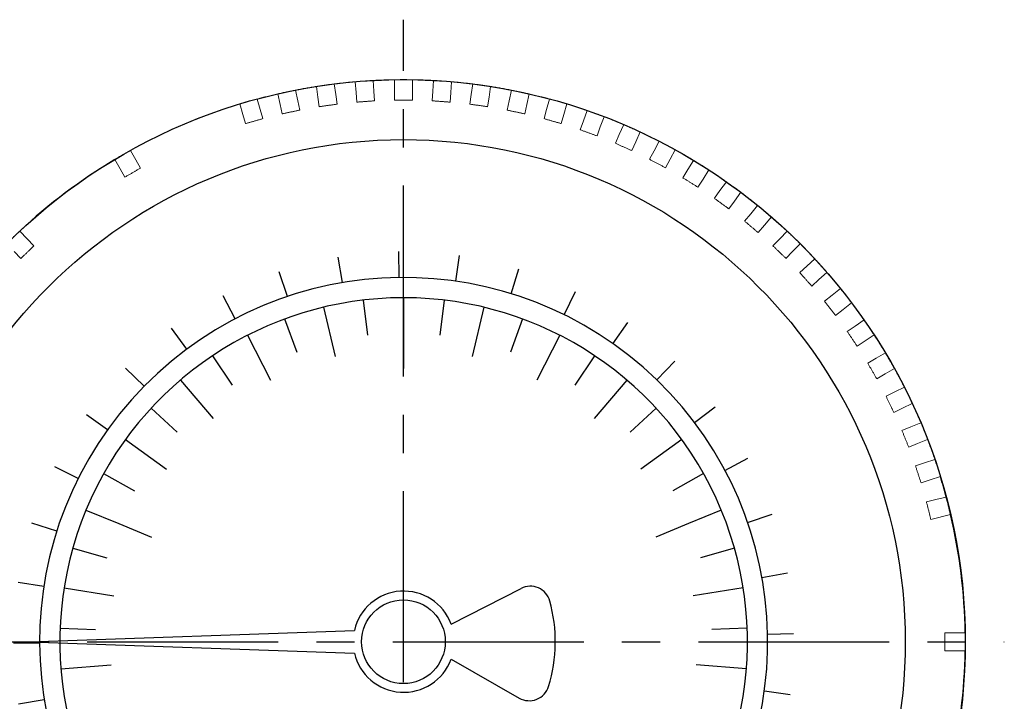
# Model space of a CAD drawing. Extents: x -342 to -45, y -4 to 206.
# Tile 4 of 11: x -319 to -286, y 122 to 145. Entities that reach past the tile are written whole.
import ezdxf

# ---------------------------------------------------------------- set-up
doc = ezdxf.new("R2010")
doc.units = 0
doc.header["$LTSCALE"] = 17
doc.header["$MEASUREMENT"] = 0
doc.linetypes.add('CENTER', pattern=[2, 1.25, -0.25, 0.25, -0.25])
doc.linetypes.add('DASHEDX2', pattern=[1.5, 1, -0.5])
doc.layers.get('0').update_dxf_attribs({"linetype": 'DASHEDX2', "lineweight": 18})
doc.layers.add('4', color=4, linetype='CONTINUOUS', lineweight=30)
doc.layers.add('SS100', color=7, linetype='CONTINUOUS', lineweight=18)

# ---------------------------------------------------------------- blocks, each defined once
blk = doc.blocks.new('11')
at = {"color": 0}
for p, q in [((100.953, 253.034), (100.737, 254.301)), ((103.751, 253.288), (103.735, 254.574)), ((106.555, 253.104), (106.739, 254.376)), ((109.295, 252.486), (109.675, 253.714)), ((98.229, 252.347), (97.818, 253.566)), ((95.644, 251.245), (95.049, 252.385)), ((111.906, 251.448), (112.473, 252.602)), ((93.263, 249.754), (92.498, 250.788)), ((114.324, 250.017), (115.064, 251.069)), ((91.142, 247.911), (90.226, 248.813)), ((116.49, 248.228), (117.384, 249.152)), ((118.351, 246.123), (119.378, 246.896)), ((89.335, 245.76), (88.289, 246.508)), ((87.884, 243.355), (86.734, 243.931)), ((119.862, 243.754), (120.996, 244.358)), ((120.985, 241.178), (122.2, 241.599)), ((86.825, 240.752), (85.6, 241.142)), ((121.694, 238.46), (122.96, 238.686)), ((86.183, 238.017), (84.913, 238.211)), ((121.972, 235.664), (123.257, 235.691)), ((85.976, 235.215), (84.69, 235.209)), ((121.811, 232.859), (123.085, 232.685)), ((86.207, 232.415), (84.938, 232.209)), ((121.215, 230.113), (122.447, 229.743)), ((86.871, 229.685), (85.649, 229.284)), ((120.2, 227.494), (121.359, 226.937)), ((87.951, 227.091), (86.807, 226.506)), ((118.789, 225.064), (119.847, 224.333)), ((89.422, 224.697), (88.383, 223.941)), ((91.248, 222.562), (90.339, 221.653)), ((117.017, 222.883), (117.949, 221.997))]:
    blk.add_line(p, q, dxfattribs=at)
blk.add_arc((103.976, 235.29), 18, 316.4299, 225, dxfattribs=at)

msp = doc.modelspace()

# ---------------------------------------------------------------- linework, layer by layer
for p, q in [((-309.263, 142.002), (-309.314, 142.359)), ((-308.719, 142.443), (-308.669, 142.086)), ((-307.989, 142.157), (-308.014, 142.517)), ((-307.415, 142.559), (-307.39, 142.199)), ((-306.707, 142.223), (-306.707, 142.584)), ((-306.107, 142.584), (-306.107, 142.223)), ((-305.423, 142.199), (-305.398, 142.559)), ((-304.799, 142.517), (-304.824, 142.157)), ((-304.144, 142.086), (-304.094, 142.443)), ((-303.5, 142.359), (-303.55, 142.002)), ((-310.524, 141.759), (-310.599, 142.112)), ((-310.012, 142.236), (-309.937, 141.884)), ((-309.219, 141.684), (-309.263, 142.002)), ((-308.669, 142.086), (-308.624, 141.768)), ((-307.967, 141.837), (-307.989, 142.157)), ((-307.39, 142.199), (-307.368, 141.879)), ((-306.707, 141.902), (-306.707, 142.223)), ((-306.107, 142.223), (-306.107, 141.902)), ((-305.446, 141.879), (-305.423, 142.199)), ((-304.824, 142.157), (-304.847, 141.837)), ((-304.189, 141.768), (-304.144, 142.086)), ((-303.55, 142.002), (-303.595, 141.684)), ((-302.876, 141.884), (-302.801, 142.236)), ((-302.214, 142.112), (-302.289, 141.759)), ((-311.765, 141.428), (-311.864, 141.775)), ((-311.287, 141.94), (-311.188, 141.593)), ((-310.457, 141.445), (-310.524, 141.759)), ((-309.937, 141.884), (-309.87, 141.569)), ((-302.943, 141.569), (-302.876, 141.884)), ((-302.289, 141.759), (-302.356, 141.445)), ((-301.626, 141.593), (-301.526, 141.94)), ((-300.949, 141.775), (-301.049, 141.428)), ((-311.676, 141.119), (-311.765, 141.428)), ((-311.188, 141.593), (-311.099, 141.285)), ((-301.714, 141.285), (-301.626, 141.593)), ((-301.049, 141.428), (-301.137, 141.119)), ((-300.398, 141.217), (-300.275, 141.555)), ((-299.711, 141.35), (-299.834, 141.011)), ((-300.508, 140.915), (-300.398, 141.217)), ((-299.834, 141.011), (-299.944, 140.709)), ((-299.2, 140.755), (-299.054, 141.085)), ((-299.331, 140.462), (-299.2, 140.755)), ((-298.505, 140.84), (-298.652, 140.511)), ((-298.652, 140.511), (-298.783, 140.218)), ((-298.037, 140.211), (-297.868, 140.53)), ((-315.523, 140.221), (-315.343, 139.909)), ((-298.188, 139.928), (-298.037, 140.211)), ((-297.338, 140.248), (-297.507, 139.929)), ((-315.862, 139.609), (-316.043, 139.921)), ((-315.343, 139.909), (-315.184, 139.634)), ((-297.507, 139.929), (-297.658, 139.646)), ((-296.915, 139.588), (-296.724, 139.893)), ((-315.704, 139.334), (-315.862, 139.609)), ((-297.085, 139.315), (-296.915, 139.588)), ((-296.215, 139.575), (-296.406, 139.269)), ((-296.406, 139.269), (-296.576, 138.997)), ((-295.839, 138.887), (-295.627, 139.179)), ((-296.028, 138.627), (-295.839, 138.887)), ((-295.142, 138.826), (-295.354, 138.534)), ((-295.354, 138.534), (-295.542, 138.274)), ((-294.815, 138.113), (-294.583, 138.389)), ((-295.021, 137.867), (-294.815, 138.113)), ((-294.355, 137.727), (-294.561, 137.481)), ((-294.123, 138.004), (-294.355, 137.727)), ((-319.217, 137.529), (-318.967, 137.27)), ((-293.847, 137.27), (-293.596, 137.529)), ((-318.967, 137.27), (-318.744, 137.039)), ((-294.07, 137.039), (-293.847, 137.27)), ((-293.164, 137.112), (-293.415, 136.853)), ((-319.175, 136.622), (-319.398, 136.853)), ((-293.415, 136.853), (-293.638, 136.622)), ((-292.94, 136.361), (-292.672, 136.602)), ((-293.179, 136.146), (-292.94, 136.361)), ((-292.27, 136.156), (-292.538, 135.915)), ((-292.538, 135.915), (-292.777, 135.7)), ((-292.099, 135.391), (-291.814, 135.613)), ((-292.352, 135.193), (-292.099, 135.391)), ((-291.445, 135.14), (-291.729, 134.918)), ((-291.729, 134.918), (-291.982, 134.72)), ((-291.327, 134.365), (-291.028, 134.566)), ((-291.593, 134.185), (-291.327, 134.365)), ((-290.991, 133.867), (-291.258, 133.688)), ((-290.693, 134.069), (-290.991, 133.867)), ((-290.629, 133.287), (-290.317, 133.467)), ((-290.907, 133.127), (-290.629, 133.287)), ((-290.017, 132.948), (-290.329, 132.767)), ((-290.329, 132.767), (-290.607, 132.607)), ((-290.297, 132.023), (-290.008, 132.164)), ((-290.008, 132.164), (-289.684, 132.322)), ((-289.745, 131.624), (-290.034, 131.483)), ((-289.421, 131.782), (-289.745, 131.624)), ((-289.765, 130.879), (-289.467, 130.999)), ((-289.467, 130.999), (-289.132, 131.134)), ((-288.908, 130.578), (-289.242, 130.443)), ((-289.242, 130.443), (-289.54, 130.323)), ((-289.008, 129.8), (-288.665, 129.912)), ((-289.313, 129.701), (-289.008, 129.8)), ((-288.822, 129.229), (-289.128, 129.13)), ((-288.48, 129.341), (-288.822, 129.229)), ((-288.946, 128.494), (-288.634, 128.572)), ((-288.634, 128.572), (-288.284, 128.659)), ((-288.139, 128.077), (-288.8, 127.912)), ((-288.333, 124.132), (-288.015, 124.132)), ((-288.015, 124.132), (-287.654, 124.132)), ((-288.015, 123.531), (-288.333, 123.531)), ((-287.654, 123.531), (-288.015, 123.531))]:
    msp.add_line(p, q)
at = {"flags": 128}
for points in [[(-308.624, 141.768), (-308.649, 141.764), (-308.674, 141.761), (-308.699, 141.757), (-308.724, 141.754), (-308.748, 141.75), (-308.773, 141.747), (-308.798, 141.743), (-308.823, 141.74), (-308.847, 141.737), (-308.872, 141.733), (-308.897, 141.73), (-308.922, 141.726), (-308.946, 141.723), (-308.971, 141.719), (-308.996, 141.716), (-309.021, 141.712), (-309.045, 141.709), (-309.07, 141.705), (-309.095, 141.702), (-309.12, 141.698), (-309.144, 141.695), (-309.169, 141.691), (-309.194, 141.688), (-309.219, 141.684)], [(-307.368, 141.879), (-307.393, 141.877), (-307.418, 141.875), (-307.443, 141.874), (-307.468, 141.872), (-307.493, 141.87), (-307.518, 141.868), (-307.543, 141.867), (-307.567, 141.865), (-307.592, 141.863), (-307.617, 141.861), (-307.642, 141.86), (-307.667, 141.858), (-307.692, 141.856), (-307.717, 141.854), (-307.742, 141.853), (-307.767, 141.851), (-307.792, 141.849), (-307.817, 141.847), (-307.842, 141.846), (-307.867, 141.844), (-307.892, 141.842), (-307.917, 141.84), (-307.942, 141.839), (-307.967, 141.837)], [(-306.107, 141.902), (-306.132, 141.902), (-306.157, 141.902), (-306.182, 141.902), (-306.207, 141.902), (-306.232, 141.902), (-306.257, 141.902), (-306.282, 141.902), (-306.307, 141.902), (-306.332, 141.902), (-306.357, 141.902), (-306.382, 141.902), (-306.407, 141.902), (-306.432, 141.902), (-306.457, 141.902), (-306.482, 141.902), (-306.507, 141.902), (-306.532, 141.902), (-306.557, 141.902), (-306.582, 141.902), (-306.607, 141.902), (-306.632, 141.902), (-306.657, 141.902), (-306.682, 141.902), (-306.707, 141.902)], [(-304.847, 141.837), (-304.872, 141.839), (-304.897, 141.84), (-304.922, 141.842), (-304.947, 141.844), (-304.972, 141.846), (-304.996, 141.847), (-305.021, 141.849), (-305.046, 141.851), (-305.071, 141.853), (-305.096, 141.854), (-305.121, 141.856), (-305.146, 141.858), (-305.171, 141.86), (-305.196, 141.861), (-305.221, 141.863), (-305.246, 141.865), (-305.271, 141.867), (-305.296, 141.868), (-305.321, 141.87), (-305.346, 141.872), (-305.371, 141.874), (-305.396, 141.875), (-305.421, 141.877), (-305.446, 141.879)], [(-303.595, 141.684), (-303.619, 141.688), (-303.644, 141.691), (-303.669, 141.695), (-303.694, 141.698), (-303.718, 141.702), (-303.743, 141.705), (-303.768, 141.709), (-303.793, 141.712), (-303.817, 141.716), (-303.842, 141.719), (-303.867, 141.723), (-303.892, 141.726), (-303.917, 141.73), (-303.941, 141.733), (-303.966, 141.737), (-303.991, 141.74), (-304.016, 141.743), (-304.04, 141.747), (-304.065, 141.75), (-304.09, 141.754), (-304.115, 141.757), (-304.139, 141.761), (-304.164, 141.764), (-304.189, 141.768)], [(-309.87, 141.569), (-309.895, 141.564), (-309.919, 141.559), (-309.944, 141.554), (-309.968, 141.549), (-309.993, 141.543), (-310.017, 141.538), (-310.041, 141.533), (-310.066, 141.528), (-310.09, 141.523), (-310.115, 141.517), (-310.139, 141.512), (-310.164, 141.507), (-310.188, 141.502), (-310.213, 141.497), (-310.237, 141.491), (-310.262, 141.486), (-310.286, 141.481), (-310.311, 141.476), (-310.335, 141.471), (-310.359, 141.465), (-310.384, 141.46), (-310.408, 141.455), (-310.433, 141.45), (-310.457, 141.445)], [(-302.356, 141.445), (-302.381, 141.45), (-302.405, 141.455), (-302.43, 141.46), (-302.454, 141.465), (-302.478, 141.471), (-302.503, 141.476), (-302.527, 141.481), (-302.552, 141.486), (-302.576, 141.491), (-302.601, 141.497), (-302.625, 141.502), (-302.65, 141.507), (-302.674, 141.512), (-302.699, 141.517), (-302.723, 141.523), (-302.747, 141.528), (-302.772, 141.533), (-302.796, 141.538), (-302.821, 141.543), (-302.845, 141.549), (-302.87, 141.554), (-302.894, 141.559), (-302.919, 141.564), (-302.943, 141.569)], [(-311.099, 141.285), (-311.123, 141.278), (-311.147, 141.271), (-311.171, 141.264), (-311.195, 141.257), (-311.219, 141.25), (-311.243, 141.243), (-311.267, 141.236), (-311.291, 141.229), (-311.315, 141.223), (-311.34, 141.216), (-311.364, 141.209), (-311.388, 141.202), (-311.412, 141.195), (-311.436, 141.188), (-311.46, 141.181), (-311.484, 141.174), (-311.508, 141.167), (-311.532, 141.161), (-311.556, 141.154), (-311.58, 141.147), (-311.604, 141.14), (-311.628, 141.133), (-311.652, 141.126), (-311.676, 141.119)], [(-301.137, 141.119), (-301.161, 141.126), (-301.185, 141.133), (-301.209, 141.14), (-301.234, 141.147), (-301.258, 141.154), (-301.282, 141.161), (-301.306, 141.167), (-301.33, 141.174), (-301.354, 141.181), (-301.378, 141.188), (-301.402, 141.195), (-301.426, 141.202), (-301.45, 141.209), (-301.474, 141.216), (-301.498, 141.223), (-301.522, 141.229), (-301.546, 141.236), (-301.57, 141.243), (-301.594, 141.25), (-301.618, 141.257), (-301.642, 141.264), (-301.666, 141.271), (-301.69, 141.278), (-301.714, 141.285)], [(-299.944, 140.709), (-299.968, 140.718), (-299.991, 140.727), (-300.015, 140.735), (-300.038, 140.744), (-300.062, 140.752), (-300.085, 140.761), (-300.109, 140.769), (-300.132, 140.778), (-300.156, 140.787), (-300.179, 140.795), (-300.203, 140.804), (-300.226, 140.812), (-300.25, 140.821), (-300.273, 140.829), (-300.297, 140.838), (-300.32, 140.846), (-300.344, 140.855), (-300.367, 140.863), (-300.391, 140.872), (-300.414, 140.881), (-300.438, 140.889), (-300.461, 140.898), (-300.485, 140.906), (-300.508, 140.915)], [(-298.783, 140.218), (-298.806, 140.228), (-298.828, 140.238), (-298.851, 140.248), (-298.874, 140.258), (-298.897, 140.268), (-298.92, 140.279), (-298.943, 140.289), (-298.965, 140.299), (-298.988, 140.309), (-299.011, 140.319), (-299.034, 140.33), (-299.057, 140.34), (-299.08, 140.35), (-299.102, 140.36), (-299.125, 140.37), (-299.148, 140.38), (-299.171, 140.391), (-299.194, 140.401), (-299.217, 140.411), (-299.24, 140.421), (-299.262, 140.431), (-299.285, 140.441), (-299.308, 140.451), (-299.331, 140.462)], [(-297.658, 139.646), (-297.68, 139.658), (-297.702, 139.669), (-297.724, 139.681), (-297.747, 139.693), (-297.769, 139.705), (-297.791, 139.716), (-297.813, 139.728), (-297.835, 139.74), (-297.857, 139.752), (-297.879, 139.763), (-297.901, 139.775), (-297.923, 139.787), (-297.945, 139.798), (-297.967, 139.81), (-297.989, 139.822), (-298.011, 139.834), (-298.034, 139.845), (-298.056, 139.857), (-298.078, 139.869), (-298.1, 139.881), (-298.122, 139.892), (-298.144, 139.904), (-298.166, 139.916), (-298.188, 139.928)], [(-315.184, 139.634), (-315.205, 139.622), (-315.227, 139.609), (-315.249, 139.597), (-315.27, 139.584), (-315.292, 139.572), (-315.314, 139.559), (-315.335, 139.547), (-315.357, 139.534), (-315.379, 139.522), (-315.4, 139.509), (-315.422, 139.497), (-315.444, 139.484), (-315.465, 139.472), (-315.487, 139.459), (-315.509, 139.447), (-315.53, 139.434), (-315.552, 139.422), (-315.574, 139.409), (-315.595, 139.397), (-315.617, 139.384), (-315.639, 139.372), (-315.66, 139.359), (-315.682, 139.346), (-315.704, 139.334)], [(-296.576, 138.997), (-296.598, 139.01), (-296.619, 139.024), (-296.64, 139.037), (-296.661, 139.05), (-296.682, 139.063), (-296.704, 139.077), (-296.725, 139.09), (-296.746, 139.103), (-296.767, 139.116), (-296.788, 139.13), (-296.81, 139.143), (-296.831, 139.156), (-296.852, 139.169), (-296.873, 139.183), (-296.894, 139.196), (-296.916, 139.209), (-296.937, 139.222), (-296.958, 139.236), (-296.979, 139.249), (-297, 139.262), (-297.022, 139.275), (-297.043, 139.289), (-297.064, 139.302), (-297.085, 139.315)], [(-295.542, 138.274), (-295.563, 138.289), (-295.583, 138.304), (-295.603, 138.318), (-295.623, 138.333), (-295.644, 138.348), (-295.664, 138.363), (-295.684, 138.377), (-295.704, 138.392), (-295.724, 138.407), (-295.745, 138.421), (-295.765, 138.436), (-295.785, 138.451), (-295.805, 138.465), (-295.826, 138.48), (-295.846, 138.495), (-295.866, 138.51), (-295.886, 138.524), (-295.907, 138.539), (-295.927, 138.554), (-295.947, 138.568), (-295.967, 138.583), (-295.987, 138.598), (-296.008, 138.612), (-296.028, 138.627)], [(-294.561, 137.481), (-294.581, 137.497), (-294.6, 137.513), (-294.619, 137.53), (-294.638, 137.546), (-294.657, 137.562), (-294.676, 137.578), (-294.695, 137.594), (-294.715, 137.61), (-294.734, 137.626), (-294.753, 137.642), (-294.772, 137.658), (-294.791, 137.674), (-294.81, 137.69), (-294.83, 137.706), (-294.849, 137.722), (-294.868, 137.739), (-294.887, 137.755), (-294.906, 137.771), (-294.925, 137.787), (-294.944, 137.803), (-294.964, 137.819), (-294.983, 137.835), (-295.002, 137.851), (-295.021, 137.867)], [(-318.744, 137.039), (-318.762, 137.021), (-318.78, 137.004), (-318.798, 136.987), (-318.816, 136.969), (-318.834, 136.952), (-318.852, 136.934), (-318.87, 136.917), (-318.888, 136.9), (-318.906, 136.882), (-318.924, 136.865), (-318.942, 136.848), (-318.96, 136.83), (-318.978, 136.813), (-318.995, 136.796), (-319.013, 136.778), (-319.031, 136.761), (-319.049, 136.743), (-319.067, 136.726), (-319.085, 136.709), (-319.103, 136.691), (-319.121, 136.674), (-319.139, 136.657), (-319.157, 136.639), (-319.175, 136.622)], [(-293.638, 136.622), (-293.656, 136.639), (-293.674, 136.657), (-293.692, 136.674), (-293.71, 136.691), (-293.728, 136.709), (-293.746, 136.726), (-293.764, 136.743), (-293.782, 136.761), (-293.8, 136.778), (-293.818, 136.796), (-293.836, 136.813), (-293.854, 136.83), (-293.872, 136.848), (-293.89, 136.865), (-293.908, 136.882), (-293.926, 136.9), (-293.944, 136.917), (-293.962, 136.934), (-293.98, 136.952), (-293.998, 136.969), (-294.016, 136.987), (-294.034, 137.004), (-294.052, 137.021), (-294.07, 137.039)], [(-292.777, 135.7), (-292.794, 135.719), (-292.81, 135.737), (-292.827, 135.756), (-292.844, 135.774), (-292.861, 135.793), (-292.877, 135.811), (-292.894, 135.83), (-292.911, 135.849), (-292.928, 135.867), (-292.944, 135.886), (-292.961, 135.904), (-292.978, 135.923), (-292.994, 135.942), (-293.011, 135.96), (-293.028, 135.979), (-293.045, 135.997), (-293.061, 136.016), (-293.078, 136.034), (-293.095, 136.053), (-293.112, 136.072), (-293.128, 136.09), (-293.145, 136.109), (-293.162, 136.127), (-293.179, 136.146)], [(-291.982, 134.72), (-291.998, 134.74), (-292.013, 134.76), (-292.028, 134.779), (-292.044, 134.799), (-292.059, 134.819), (-292.075, 134.839), (-292.09, 134.858), (-292.105, 134.878), (-292.121, 134.898), (-292.136, 134.917), (-292.152, 134.937), (-292.167, 134.957), (-292.182, 134.976), (-292.198, 134.996), (-292.213, 135.016), (-292.229, 135.036), (-292.244, 135.055), (-292.259, 135.075), (-292.275, 135.095), (-292.29, 135.114), (-292.306, 135.134), (-292.321, 135.154), (-292.336, 135.173), (-292.352, 135.193)], [(-291.258, 133.688), (-291.272, 133.708), (-291.286, 133.729), (-291.3, 133.75), (-291.314, 133.77), (-291.328, 133.791), (-291.342, 133.812), (-291.356, 133.833), (-291.37, 133.853), (-291.384, 133.874), (-291.398, 133.895), (-291.412, 133.916), (-291.426, 133.936), (-291.44, 133.957), (-291.454, 133.978), (-291.468, 133.999), (-291.482, 134.019), (-291.495, 134.04), (-291.509, 134.061), (-291.523, 134.081), (-291.537, 134.102), (-291.551, 134.123), (-291.565, 134.144), (-291.579, 134.164), (-291.593, 134.185)], [(-290.607, 132.607), (-290.62, 132.628), (-290.632, 132.65), (-290.645, 132.672), (-290.657, 132.693), (-290.67, 132.715), (-290.682, 132.737), (-290.695, 132.758), (-290.707, 132.78), (-290.72, 132.802), (-290.732, 132.823), (-290.745, 132.845), (-290.757, 132.867), (-290.77, 132.888), (-290.782, 132.91), (-290.795, 132.932), (-290.807, 132.953), (-290.82, 132.975), (-290.832, 132.997), (-290.845, 133.018), (-290.857, 133.04), (-290.87, 133.062), (-290.882, 133.083), (-290.895, 133.105), (-290.907, 133.127)], [(-290.034, 131.483), (-290.045, 131.506), (-290.055, 131.528), (-290.066, 131.551), (-290.077, 131.573), (-290.088, 131.596), (-290.099, 131.618), (-290.11, 131.641), (-290.121, 131.663), (-290.132, 131.686), (-290.143, 131.708), (-290.154, 131.731), (-290.165, 131.753), (-290.176, 131.776), (-290.187, 131.798), (-290.198, 131.82), (-290.209, 131.843), (-290.22, 131.865), (-290.231, 131.888), (-290.242, 131.91), (-290.253, 131.933), (-290.264, 131.955), (-290.275, 131.978), (-290.286, 132), (-290.297, 132.023)], [(-289.54, 130.323), (-289.549, 130.346), (-289.558, 130.369), (-289.568, 130.392), (-289.577, 130.415), (-289.586, 130.438), (-289.596, 130.462), (-289.605, 130.485), (-289.615, 130.508), (-289.624, 130.531), (-289.633, 130.554), (-289.643, 130.578), (-289.652, 130.601), (-289.661, 130.624), (-289.671, 130.647), (-289.68, 130.67), (-289.689, 130.694), (-289.699, 130.717), (-289.708, 130.74), (-289.718, 130.763), (-289.727, 130.786), (-289.736, 130.809), (-289.746, 130.833), (-289.755, 130.856), (-289.765, 130.879)], [(-289.128, 129.13), (-289.136, 129.154), (-289.143, 129.178), (-289.151, 129.201), (-289.159, 129.225), (-289.167, 129.249), (-289.174, 129.273), (-289.182, 129.297), (-289.19, 129.32), (-289.197, 129.344), (-289.205, 129.368), (-289.213, 129.392), (-289.221, 129.416), (-289.228, 129.439), (-289.236, 129.463), (-289.244, 129.487), (-289.252, 129.511), (-289.259, 129.534), (-289.267, 129.558), (-289.275, 129.582), (-289.282, 129.606), (-289.29, 129.63), (-289.298, 129.653), (-289.306, 129.677), (-289.313, 129.701)], [(-288.333, 123.531), (-288.333, 123.556), (-288.333, 123.581), (-288.333, 123.606), (-288.333, 123.631), (-288.333, 123.656), (-288.333, 123.681), (-288.333, 123.706), (-288.333, 123.731), (-288.333, 123.756), (-288.333, 123.781), (-288.333, 123.806), (-288.333, 123.831), (-288.333, 123.856), (-288.333, 123.881), (-288.333, 123.906), (-288.333, 123.931), (-288.333, 123.956), (-288.333, 123.981), (-288.333, 124.006), (-288.333, 124.031), (-288.333, 124.056), (-288.333, 124.082), (-288.333, 124.107), (-288.333, 124.132)]]:
    msp.add_lwpolyline(points, dxfattribs=at)
msp.add_lwpolyline([(-288.8, 127.912), (-288.807, 127.936), (-288.813, 127.96), (-288.819, 127.985), (-288.825, 128.009), (-288.831, 128.033), (-288.837, 128.058), (-288.843, 128.082), (-288.849, 128.106), (-288.855, 128.13), (-288.861, 128.155), (-288.867, 128.179), (-288.873, 128.203), (-288.879, 128.227), (-288.885, 128.252), (-288.891, 128.276), (-288.897, 128.3), (-288.903, 128.324), (-288.909, 128.349), (-288.915, 128.373), (-288.921, 128.397), (-288.927, 128.421), (-288.934, 128.446), (-288.94, 128.47), (-288.946, 128.494)])
for start, end in [(98.9168, 101.0832), (97.0832, 98.9168), (94.9168, 97.0832), (93.0832, 94.9168), (90.9168, 93.0832), (89.0832, 90.9168), (86.9168, 89.0832), (85.0832, 86.9168), (82.9168, 85.0832), (81.0832, 82.9168), (78.9168, 81.0832), (102.9168, 105.0832), (101.0832, 102.9168), (77.0832, 78.9168), (74.9168, 77.0832), (106.9168, 119.0832), (105.0832, 106.9168), (73.0832, 74.9168), (70.9168, 73.0832), (69.0832, 70.9168), (66.9168, 69.0832), (65.0832, 66.9168), (62.9168, 65.0832), (61.0832, 62.9168), (119.0832, 120.9168), (58.9168, 61.0832), (57.0832, 58.9168), (54.9168, 57.0832), (53.0832, 54.9168), (50.9168, 53.0832), (49.0832, 50.9168), (46.9168, 49.0832), (133.0832, 134.9168), (45.0832, 46.9168), (42.9168, 45.0832), (41.0832, 42.9168), (38.9168, 41.0832), (37.0832, 38.9168), (34.9168, 37.0832), (33.0832, 34.9168), (30.9168, 33.0832), (29.0832, 30.9168), (26.9168, 29.0832), (25.0832, 26.9168), (22.9168, 25.0832), (21.0832, 22.9168), (18.9168, 21.0832), (17.0832, 18.9168), (359.0832, 0.9168)]:
    msp.add_arc((-306.407, 123.831), 18.755, start, end)
at = {"layer": '4'}
for p, q in [((-307.749, 135.23), (-307.61, 134.056)), ((-306.4, 135.309), (-306.4, 134.128)), ((-305.051, 135.23), (-305.19, 134.056)), ((-309.079, 134.992), (-308.685, 133.351)), ((-303.72, 134.992), (-304.114, 133.351)), ((-310.373, 134.6), (-309.964, 133.491)), ((-302.427, 134.6), (-302.836, 133.491)), ((-306.4, 134.128), (-306.4, 132.946)), ((-311.611, 134.058), (-310.844, 132.554)), ((-301.189, 134.058), (-301.955, 132.554)), ((-312.777, 133.375), (-312.12, 132.393)), ((-300.023, 133.375), (-300.68, 132.393)), ((-313.854, 132.559), (-312.758, 131.276)), ((-298.946, 132.559), (-300.042, 131.276)), ((-314.828, 131.623), (-313.961, 130.821)), ((-297.971, 131.623), (-298.839, 130.821)), ((-315.686, 130.578), (-314.32, 129.586)), ((-297.114, 130.578), (-298.48, 129.586)), ((-316.414, 129.44), (-315.383, 128.862)), ((-296.385, 129.44), (-297.416, 128.862)), ((-317.004, 128.224), (-315.912, 127.772)), ((-295.796, 128.224), (-296.887, 127.772)), ((-315.912, 127.772), (-314.821, 127.32)), ((-296.887, 127.772), (-297.979, 127.32)), ((-317.447, 126.947), (-316.31, 126.626)), ((-295.353, 126.947), (-296.49, 126.626)), ((-317.736, 125.627), (-316.069, 125.363)), ((-304.817, 124.417), (-302.479, 125.61)), ((-295.063, 125.627), (-296.73, 125.363)), ((-317.869, 124.282), (-316.688, 124.236)), ((-294.931, 124.282), (-296.111, 124.236)), ((-318.89, 123.831), (-308.045, 124.21)), ((-318.89, 123.831), (-308.045, 123.453)), ((-317.842, 122.931), (-316.16, 123.063)), ((-304.817, 123.246), (-302.541, 121.95)), ((-294.957, 122.931), (-296.64, 123.063))]:
    msp.add_line(p, q, dxfattribs=at)
for radius in [18.755, 16.754, 1.397]:
    msp.add_circle((-306.407, 123.831), radius, dxfattribs=at)
for centre, radius, start, end in [((-306.407, 123.831), 18.755, 120.9168, 133.0832), ((-306.4, 123.831), 11.478, 315, 225), ((-306.407, 123.831), 18.755, 14.9168, 17.0832), ((-306.407, 123.831), 18.755, 13.0832, 14.9168), ((-306.407, 123.831), 18.755, 0.9168, 13.0832), ((-302.172, 125.008), 0.675, 15.5516, 117.0184), ((-306.4, 123.831), 1.688, 20.3062, 167.0334), ((-306.4, 123.831), 5.064, 342.8392, 15.5516), ((-306.4, 123.831), 1.688, 192.9666, 339.6938), ((-306.407, 123.831), 18.755, 346.9168, 359.0832), ((-302.207, 122.537), 0.675, 240.3465, 342.8392)]:
    msp.add_arc(centre, radius, start, end, dxfattribs=at)
at = {"layer": 'SS100', "color": 1, "linetype": 'CENTER', "lineweight": -2, "ltscale": 0.3}
for p, q in [((-306.407, 102.076), (-306.407, 144.587)), ((-327.162, 123.831), (-286.348, 123.831))]:
    msp.add_line(p, q, dxfattribs=at)

# ---------------------------------------------------------------- block references
at = {"layer": '4', "xscale": 0.6751667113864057, "yscale": 0.6751667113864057, "zscale": 0.6751667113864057}
msp.add_blockref('11', (-376.601, -35.028), dxfattribs=at)

doc.saveas('drawing.dxf')
